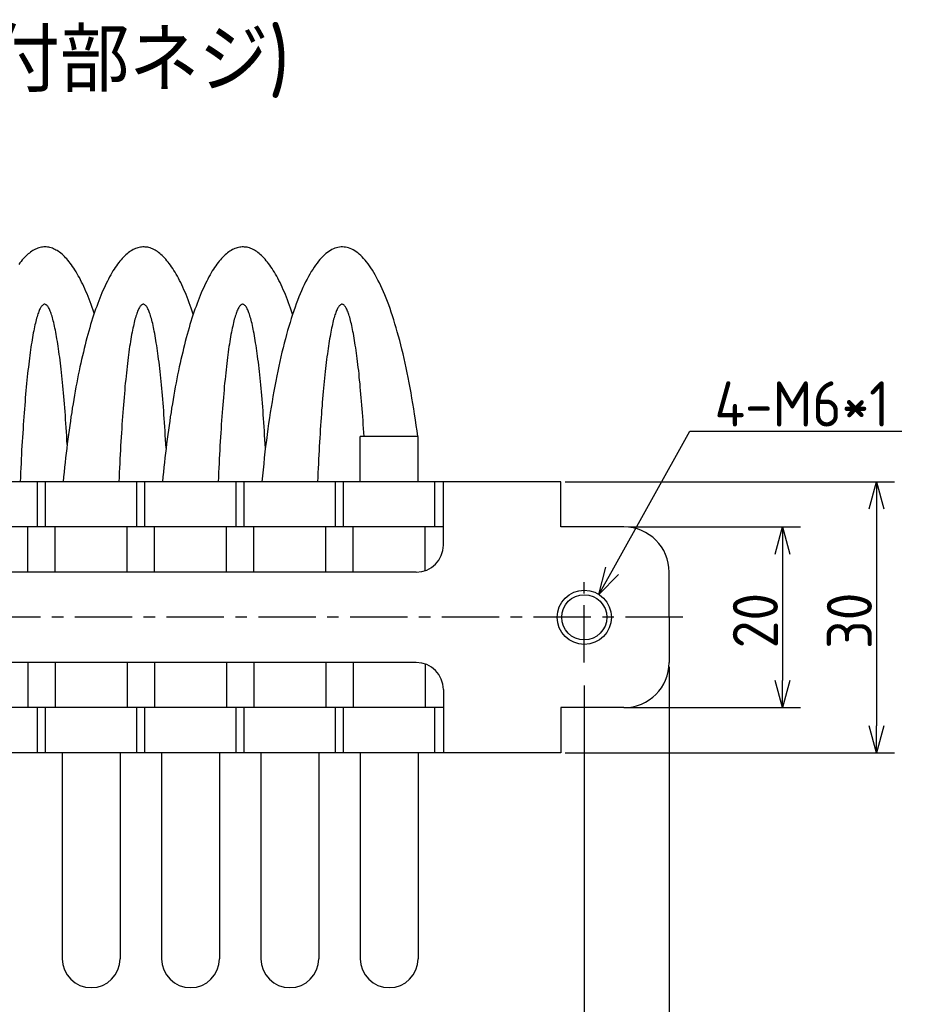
# Model space of a CAD drawing. Extents: x -149 to 320, y 137 to 322.
# Tile 3 of 6: x -70 to 29, y 213 to 322. Entities that reach past the tile are written whole.
import ezdxf

# ---------------------------------------------------------------- set-up
doc = ezdxf.new("R2010")
doc.units = 0
doc.header["$LTSCALE"] = 0.2
doc.linetypes.add('CENTER', pattern=[50.8, 31.75, -6.35, 6.35, -6.35])
doc.layers.get('0').update_dxf_attribs({"linetype": 'CONTINUOUS'})
doc.layers.add('18-0-CON', color=3, linetype='CONTINUOUS')
doc.styles.add('DIMENSION', font='isocp.shx', dxfattribs={"bigfont": 'bigfont.shx'})
doc.styles.get("Standard").update_dxf_attribs({"font": 'isocp.shx', "bigfont": 'bigfont.shx'})

# ---------------------------------------------------------------- blocks, each defined once
blk = doc.blocks.new('_OPEN30')
at = {"color": 0, "linetype": 'BYBLOCK'}
for p, q in [((-1, 0.268), (0, 0)), ((0, 0), (-1, -0.268)), ((0, 0), (-1, 0))]:
    blk.add_line(p, q, dxfattribs=at)
blk = doc.blocks.new('*U94')
at = {"layer": '18-0-CON', "color": 0}
blk.add_lwpolyline([(-4.51, 260.54), (4.08, 276.02), (27.58, 276.02)], dxfattribs=at)
at = {"layer": '18-0-CON', "color": 0, "xscale": 3, "yscale": 3, "zscale": 3, "rotation": 240.9542380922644}
blk.add_blockref('_OPEN30', (-5.97, 257.92), dxfattribs=at)
blk = doc.blocks.new('*U95')
at = {"layer": '18-0-CON', "color": 0, "style": 'DIMENSION'}
blk.add_text('4-M6*1', height=5, dxfattribs=at).set_placement((6.83, 276.52))
blk = doc.blocks.new('*U96')
at = {"layer": '18-0-CON', "color": 0}
blk.add_text('Ａ type(取付部ネジ)', height=7, dxfattribs=at).set_placement((-111.82, 313.58))
blk = doc.blocks.new('*U46')
at = {"layer": '18-0-CON', "color": 0, "style": 'DIMENSION'}
blk.add_text('30', height=5, rotation=90, dxfattribs=at).set_placement((24.26, 251.9))
blk = doc.blocks.new('*U44')
at = {"layer": '18-0-CON', "color": 0, "style": 'DIMENSION'}
blk.add_text('20', height=5, rotation=90, dxfattribs=at).set_placement((13.85, 251.96))

msp = doc.modelspace()

# ---------------------------------------------------------------- linework, layer by layer
for p, q in [((-26, 275.4), (-32.4, 275.4)), ((-32.4, 270.4), (-32.4, 275.4)), ((-26, 270.4), (-26, 275.4)), ((-10.2, 270.4), (-78.2, 270.4)), ((-68.13, 265.4), (-68.13, 270.4)), ((-67.27, 265.4), (-67.27, 270.4)), ((-57.13, 265.4), (-57.13, 270.4)), ((-56.27, 265.4), (-56.27, 270.4)), ((-46.13, 265.4), (-46.13, 270.4)), ((-45.27, 265.4), (-45.27, 270.4)), ((-35.13, 265.4), (-35.13, 270.4)), ((-34.27, 265.4), (-34.27, 270.4)), ((-24.13, 265.4), (-24.13, 270.4)), ((-23.2, 263.4), (-23.2, 270.4)), ((-10.2, 265.4), (-10.2, 270.4)), ((-23.2, 265.4), (-78.2, 265.4)), ((-69.2, 260.4), (-69.2, 265.4)), ((-66.2, 260.4), (-66.2, 265.4)), ((-58.2, 260.4), (-58.2, 265.4)), ((-55.2, 260.4), (-55.2, 265.4)), ((-47.2, 260.4), (-47.2, 265.4)), ((-44.2, 260.4), (-44.2, 265.4)), ((-36.2, 260.4), (-36.2, 265.4)), ((-33.2, 260.4), (-33.2, 265.4)), ((-25.2, 260.57), (-25.2, 265.4)), ((-3.2, 265.4), (-10.2, 265.4)), ((-26.2, 260.4), (-78.2, 260.4)), ((1.8, 255.4), (1.8, 260.4)), ((1.8, 255.4), (1.8, 250.4)), ((-26.2, 250.4), (-78.2, 250.4)), ((-69.2, 250.4), (-69.2, 245.4)), ((-66.2, 250.4), (-66.2, 245.4)), ((-58.2, 250.4), (-58.2, 245.4)), ((-55.2, 250.4), (-55.2, 245.4)), ((-47.2, 250.4), (-47.2, 245.4)), ((-44.2, 250.4), (-44.2, 245.4)), ((-36.2, 250.4), (-36.2, 245.4)), ((-33.2, 250.4), (-33.2, 245.4)), ((-25.2, 250.23), (-25.2, 245.4)), ((-23.2, 247.4), (-23.2, 240.4)), ((-23.2, 247.4), (-23.2, 240.4)), ((-23.2, 245.4), (-78.2, 245.4)), ((-68.13, 240.4), (-68.13, 245.4)), ((-67.27, 240.4), (-67.27, 245.4)), ((-57.13, 240.4), (-57.13, 245.4)), ((-56.27, 240.4), (-56.27, 245.4)), ((-46.13, 240.4), (-46.13, 245.4)), ((-45.27, 240.4), (-45.27, 245.4)), ((-35.13, 240.4), (-35.13, 245.4)), ((-34.27, 240.4), (-34.27, 245.4)), ((-24.13, 240.4), (-24.13, 245.4)), ((-3.2, 245.4), (-10.2, 245.4)), ((-10.2, 245.4), (-10.2, 240.4)), ((-10.2, 240.4), (-78.2, 240.4)), ((-65.4, 240.4), (-65.4, 217.6)), ((-59, 240.4), (-59, 217.6)), ((-54.4, 240.4), (-54.4, 217.6)), ((-48, 240.4), (-48, 217.6)), ((-43.4, 240.4), (-43.4, 217.6)), ((-37, 240.4), (-37, 217.6)), ((-32.4, 240.4), (-32.4, 217.6)), ((-26, 240.4), (-26, 217.6))]:
    msp.add_line(p, q)
at = {"color": 0}
for p, q in [((-9.7, 270.4), (26.76, 270.4)), ((24.76, 267.4), (24.76, 243.4)), ((-2.7, 265.4), (16.35, 265.4)), ((14.35, 262.4), (14.35, 248.4)), ((1.8, 249.9), (1.8, 188)), ((-7.6, 247.84), (-7.6, 198)), ((-2.7, 245.4), (16.35, 245.4)), ((-9.7, 240.4), (26.76, 240.4))]:
    msp.add_line(p, q, dxfattribs=at)
at = {"color": 0, "linetype": 'CENTER'}
for p, q in [((-7.6, 250.4), (-7.6, 260.4)), ((3.3, 255.4), (-73.09, 255.4))]:
    msp.add_line(p, q, dxfattribs=at)
for points in [[(-61.86, 289.06, 0), (-61.97, 289.39, 0), (-62.08, 289.71, 0), (-62.2, 290.02, 0), (-62.31, 290.33, 0), (-62.42, 290.63, 0), (-62.54, 290.92, 0), (-62.66, 291.2, 0), (-62.78, 291.48, 0), (-62.9, 291.75, 0), (-63.02, 292.02, 0), (-63.14, 292.27, 0), (-63.26, 292.52, 0), (-63.38, 292.76, 0), (-63.5, 293, 0), (-63.63, 293.22, 0), (-63.75, 293.44, 0), (-63.88, 293.65, 0), (-64, 293.86, 0), (-64.13, 294.06, 0), (-64.26, 294.25, 0), (-64.39, 294.43, 0), (-64.52, 294.6, 0), (-64.64, 294.76, 0), (-64.77, 294.92, 0), (-64.91, 295.07, 0), (-65.04, 295.21, 0), (-65.17, 295.35, 0), (-65.3, 295.48, 0), (-65.43, 295.59, 0), (-65.56, 295.7, 0), (-65.7, 295.81, 0), (-65.83, 295.9, 0), (-65.96, 295.99, 0), (-66.1, 296.06, 0), (-66.23, 296.13, 0), (-66.36, 296.2, 0), (-66.5, 296.25, 0), (-66.63, 296.3, 0), (-66.77, 296.33, 0), (-66.9, 296.36, 0), (-67.04, 296.38, 0), (-67.17, 296.4, 0), (-67.31, 296.4, 0), (-67.44, 296.4, 0), (-67.58, 296.39, 0), (-67.71, 296.37, 0), (-67.85, 296.34, 0), (-67.98, 296.31, 0), (-68.11, 296.26, 0), (-68.25, 296.21, 0), (-68.38, 296.15, 0), (-68.52, 296.08, 0), (-68.65, 296.01, 0), (-68.78, 295.92, 0), (-68.92, 295.83, 0), (-69.05, 295.73, 0), (-69.18, 295.62, 0), (-69.31, 295.5, 0), (-69.45, 295.38, 0), (-69.58, 295.25, 0), (-69.71, 295.11, 0), (-69.84, 294.96, 0), (-69.97, 294.8, 0), (-70.1, 294.64, 0), (-70.23, 294.47, 0)], [(-50.89, 288.96, 0), (-51, 289.29, 0), (-51.12, 289.61, 0), (-51.23, 289.92, 0), (-51.34, 290.23, 0), (-51.46, 290.54, 0), (-51.58, 290.83, 0), (-51.69, 291.12, 0), (-51.81, 291.4, 0), (-51.93, 291.67, 0), (-52.05, 291.94, 0), (-52.17, 292.2, 0), (-52.29, 292.45, 0), (-52.42, 292.69, 0), (-52.54, 292.93, 0), (-52.66, 293.16, 0), (-52.79, 293.38, 0), (-52.91, 293.6, 0), (-53.04, 293.8, 0), (-53.17, 294, 0), (-53.3, 294.19, 0), (-53.42, 294.38, 0), (-53.55, 294.55, 0), (-53.68, 294.72, 0), (-53.81, 294.88, 0), (-53.94, 295.04, 0), (-54.07, 295.18, 0), (-54.2, 295.32, 0), (-54.34, 295.44, 0), (-54.47, 295.56, 0), (-54.6, 295.68, 0), (-54.73, 295.78, 0), (-54.87, 295.88, 0), (-55, 295.97, 0), (-55.13, 296.05, 0), (-55.27, 296.12, 0), (-55.4, 296.18, 0), (-55.54, 296.24, 0), (-55.67, 296.29, 0), (-55.81, 296.33, 0), (-55.94, 296.36, 0), (-56.08, 296.38, 0), (-56.21, 296.39, 0), (-56.35, 296.4, 0), (-56.48, 296.4, 0), (-56.62, 296.39, 0), (-56.75, 296.37, 0), (-56.89, 296.35, 0), (-57.02, 296.31, 0), (-57.16, 296.27, 0), (-57.29, 296.22, 0), (-57.43, 296.16, 0), (-57.56, 296.1, 0), (-57.7, 296.02, 0), (-57.83, 295.94, 0), (-57.96, 295.85, 0), (-58.1, 295.75, 0), (-58.23, 295.64, 0), (-58.36, 295.52, 0), (-58.49, 295.4, 0), (-58.63, 295.27, 0), (-58.76, 295.13, 0), (-58.89, 294.99, 0), (-59.02, 294.83, 0), (-59.15, 294.67, 0), (-59.28, 294.5, 0), (-59.41, 294.32, 0), (-59.53, 294.13, 0), (-59.66, 293.94, 0), (-59.79, 293.74, 0), (-59.91, 293.53, 0), (-60.04, 293.31, 0), (-60.16, 293.08, 0), (-60.29, 292.85, 0), (-60.41, 292.61, 0), (-60.53, 292.37, 0), (-60.66, 292.11, 0), (-60.78, 291.85, 0), (-60.9, 291.58, 0), (-61.01, 291.31, 0), (-61.13, 291.02, 0), (-61.25, 290.73, 0), (-61.37, 290.44, 0), (-61.48, 290.13, 0), (-61.59, 289.82, 0), (-61.71, 289.5, 0), (-61.82, 289.18, 0), (-61.93, 288.84, 0), (-62.04, 288.5, 0), (-62.15, 288.16, 0), (-62.26, 287.81, 0), (-62.36, 287.45, 0), (-62.47, 287.09, 0), (-62.57, 286.71, 0), (-62.67, 286.34, 0), (-62.78, 285.95, 0), (-62.88, 285.56, 0), (-62.97, 285.17, 0), (-63.07, 284.77, 0), (-63.17, 284.36, 0), (-63.26, 283.95, 0), (-63.36, 283.53, 0), (-63.45, 283.11, 0), (-63.54, 282.68, 0), (-63.63, 282.24, 0), (-63.72, 281.8, 0), (-63.8, 281.35, 0), (-63.89, 280.9, 0), (-63.97, 280.45, 0), (-64.05, 279.99, 0), (-64.13, 279.52, 0), (-64.21, 279.05, 0), (-64.29, 278.57, 0), (-64.36, 278.09, 0), (-64.44, 277.61, 0), (-64.51, 277.12, 0), (-64.58, 276.63, 0), (-64.65, 276.13, 0), (-64.72, 275.63, 0), (-64.78, 275.12, 0), (-64.85, 274.61, 0), (-64.91, 274.1, 0), (-64.97, 273.58, 0), (-65.03, 273.06, 0), (-65.09, 272.53, 0), (-65.14, 272.01, 0), (-65.2, 271.48, 0), (-65.25, 270.94, 0), (-65.3, 270.4, 0)], [(-39.89, 288.96, 0), (-40, 289.29, 0), (-40.12, 289.61, 0), (-40.23, 289.92, 0), (-40.34, 290.23, 0), (-40.46, 290.54, 0), (-40.58, 290.83, 0), (-40.69, 291.12, 0), (-40.81, 291.4, 0), (-40.93, 291.67, 0), (-41.05, 291.94, 0), (-41.17, 292.2, 0), (-41.29, 292.45, 0), (-41.42, 292.69, 0), (-41.54, 292.93, 0), (-41.66, 293.16, 0), (-41.79, 293.38, 0), (-41.91, 293.6, 0), (-42.04, 293.8, 0), (-42.17, 294, 0), (-42.3, 294.19, 0), (-42.42, 294.38, 0), (-42.55, 294.55, 0), (-42.68, 294.72, 0), (-42.81, 294.88, 0), (-42.94, 295.04, 0), (-43.07, 295.18, 0), (-43.2, 295.32, 0), (-43.34, 295.44, 0), (-43.47, 295.56, 0), (-43.6, 295.68, 0), (-43.73, 295.78, 0), (-43.87, 295.88, 0), (-44, 295.97, 0), (-44.13, 296.05, 0), (-44.27, 296.12, 0), (-44.4, 296.18, 0), (-44.54, 296.24, 0), (-44.67, 296.29, 0), (-44.81, 296.33, 0), (-44.94, 296.36, 0), (-45.08, 296.38, 0), (-45.21, 296.39, 0), (-45.35, 296.4, 0), (-45.48, 296.4, 0), (-45.62, 296.39, 0), (-45.75, 296.37, 0), (-45.89, 296.35, 0), (-46.02, 296.31, 0), (-46.16, 296.27, 0), (-46.29, 296.22, 0), (-46.43, 296.16, 0), (-46.56, 296.1, 0), (-46.7, 296.02, 0), (-46.83, 295.94, 0), (-46.96, 295.85, 0), (-47.1, 295.75, 0), (-47.23, 295.64, 0), (-47.36, 295.52, 0), (-47.49, 295.4, 0), (-47.63, 295.27, 0), (-47.76, 295.13, 0), (-47.89, 294.99, 0), (-48.02, 294.83, 0), (-48.15, 294.67, 0), (-48.28, 294.5, 0), (-48.41, 294.32, 0), (-48.53, 294.13, 0), (-48.66, 293.94, 0), (-48.79, 293.74, 0), (-48.91, 293.53, 0), (-49.04, 293.31, 0), (-49.16, 293.08, 0), (-49.29, 292.85, 0), (-49.41, 292.61, 0), (-49.53, 292.37, 0), (-49.66, 292.11, 0), (-49.78, 291.85, 0), (-49.9, 291.58, 0), (-50.01, 291.31, 0), (-50.13, 291.02, 0), (-50.25, 290.73, 0), (-50.37, 290.44, 0), (-50.48, 290.13, 0), (-50.59, 289.82, 0), (-50.71, 289.5, 0), (-50.82, 289.18, 0), (-50.93, 288.84, 0), (-51.04, 288.5, 0), (-51.15, 288.16, 0), (-51.26, 287.81, 0), (-51.36, 287.45, 0), (-51.47, 287.09, 0), (-51.57, 286.71, 0), (-51.67, 286.34, 0), (-51.78, 285.95, 0), (-51.88, 285.56, 0), (-51.97, 285.17, 0), (-52.07, 284.77, 0), (-52.17, 284.36, 0), (-52.26, 283.95, 0), (-52.36, 283.53, 0), (-52.45, 283.11, 0), (-52.54, 282.68, 0), (-52.63, 282.24, 0), (-52.72, 281.8, 0), (-52.8, 281.35, 0), (-52.89, 280.9, 0), (-52.97, 280.45, 0), (-53.05, 279.99, 0), (-53.13, 279.52, 0), (-53.21, 279.05, 0), (-53.29, 278.57, 0), (-53.36, 278.09, 0), (-53.44, 277.61, 0), (-53.51, 277.12, 0), (-53.58, 276.63, 0), (-53.65, 276.13, 0), (-53.72, 275.63, 0), (-53.78, 275.12, 0), (-53.85, 274.61, 0), (-53.91, 274.1, 0), (-53.97, 273.58, 0), (-54.03, 273.06, 0), (-54.09, 272.53, 0), (-54.14, 272.01, 0), (-54.2, 271.48, 0), (-54.25, 270.94, 0), (-54.3, 270.4, 0)], [(-26.04, 275.4, 0), (-26.12, 276.03, 0), (-26.21, 276.65, 0), (-26.3, 277.27, 0), (-26.39, 277.88, 0), (-26.48, 278.48, 0), (-26.58, 279.07, 0), (-26.68, 279.66, 0), (-26.78, 280.24, 0), (-26.88, 280.81, 0), (-26.99, 281.37, 0), (-27.1, 281.93, 0), (-27.21, 282.48, 0), (-27.32, 283.01, 0), (-27.43, 283.54, 0), (-27.55, 284.06, 0), (-27.67, 284.58, 0), (-27.79, 285.08, 0), (-27.91, 285.57, 0), (-28.04, 286.06, 0), (-28.17, 286.54, 0), (-28.3, 287, 0), (-28.43, 287.46, 0), (-28.56, 287.9, 0), (-28.69, 288.34, 0), (-28.83, 288.76, 0), (-28.97, 289.18, 0), (-29.11, 289.58, 0), (-29.25, 289.98, 0), (-29.39, 290.36, 0), (-29.54, 290.73, 0), (-29.68, 291.1, 0), (-29.83, 291.44, 0), (-29.98, 291.78, 0), (-30.13, 292.11, 0), (-30.28, 292.43, 0), (-30.44, 292.73, 0), (-30.59, 293.03, 0), (-30.75, 293.31, 0), (-30.9, 293.58, 0), (-31.06, 293.83, 0), (-31.22, 294.08, 0), (-31.38, 294.31, 0), (-31.54, 294.54, 0), (-31.7, 294.75, 0), (-31.86, 294.94, 0), (-32.03, 295.13, 0), (-32.19, 295.3, 0), (-32.35, 295.46, 0), (-32.52, 295.61, 0), (-32.69, 295.75, 0), (-32.85, 295.87, 0), (-33.02, 295.98, 0), (-33.19, 296.07, 0), (-33.35, 296.16, 0), (-33.52, 296.23, 0), (-33.69, 296.29, 0), (-33.86, 296.34, 0), (-34.03, 296.37, 0), (-34.2, 296.39, 0), (-34.36, 296.4, 0), (-34.53, 296.4, 0), (-34.7, 296.38, 0), (-34.87, 296.35, 0), (-35.04, 296.31, 0), (-35.21, 296.25, 0), (-35.38, 296.19, 0), (-35.54, 296.11, 0), (-35.71, 296.01, 0), (-35.88, 295.91, 0), (-36.04, 295.79, 0), (-36.21, 295.66, 0), (-36.38, 295.51, 0), (-36.54, 295.36, 0), (-36.7, 295.19, 0), (-36.87, 295.01, 0), (-37.03, 294.81, 0), (-37.19, 294.61, 0), (-37.35, 294.39, 0), (-37.51, 294.16, 0), (-37.67, 293.92, 0), (-37.83, 293.67, 0), (-37.99, 293.4, 0), (-38.14, 293.12, 0), (-38.3, 292.83, 0), (-38.45, 292.53, 0), (-38.6, 292.22, 0), (-38.75, 291.9, 0), (-38.9, 291.56, 0), (-39.05, 291.22, 0), (-39.2, 290.86, 0), (-39.34, 290.49, 0), (-39.49, 290.11, 0), (-39.63, 289.72, 0), (-39.77, 289.32, 0), (-39.91, 288.91, 0), (-40.05, 288.49, 0), (-40.18, 288.05, 0), (-40.31, 287.61, 0), (-40.45, 287.16, 0), (-40.58, 286.7, 0), (-40.7, 286.23, 0), (-40.83, 285.74, 0), (-40.95, 285.25, 0), (-41.08, 284.75, 0), (-41.2, 284.24, 0), (-41.31, 283.72, 0), (-41.43, 283.2, 0), (-41.54, 282.66, 0), (-41.65, 282.12, 0), (-41.76, 281.56, 0), (-41.87, 281, 0), (-41.97, 280.43, 0), (-42.07, 279.86, 0), (-42.17, 279.27, 0), (-42.27, 278.68, 0), (-42.37, 278.08, 0), (-42.46, 277.48, 0), (-42.55, 276.87, 0), (-42.63, 276.25, 0), (-42.72, 275.62, 0), (-42.8, 274.99, 0), (-42.88, 274.35, 0), (-42.96, 273.7, 0), (-43.03, 273.06, 0), (-43.1, 272.4, 0), (-43.17, 271.74, 0), (-43.24, 271.07, 0), (-43.3, 270.4, 0)], [(-64.86, 274.54, 0), (-64.88, 275.01, 0), (-64.91, 275.48, 0), (-64.94, 275.94, 0), (-64.97, 276.4, 0), (-65, 276.85, 0), (-65.03, 277.3, 0), (-65.06, 277.74, 0), (-65.1, 278.17, 0), (-65.13, 278.6, 0), (-65.16, 279.02, 0), (-65.2, 279.43, 0), (-65.23, 279.84, 0), (-65.27, 280.24, 0), (-65.3, 280.63, 0), (-65.34, 281.02, 0), (-65.38, 281.4, 0), (-65.41, 281.78, 0), (-65.45, 282.14, 0), (-65.49, 282.5, 0), (-65.53, 282.86, 0), (-65.57, 283.2, 0), (-65.61, 283.54, 0), (-65.65, 283.87, 0), (-65.69, 284.19, 0), (-65.73, 284.5, 0), (-65.77, 284.81, 0), (-65.81, 285.11, 0), (-65.86, 285.4, 0), (-65.9, 285.68, 0), (-65.94, 285.95, 0), (-65.99, 286.22, 0), (-66.03, 286.47, 0), (-66.07, 286.72, 0), (-66.12, 286.96, 0), (-66.16, 287.19, 0), (-66.21, 287.42, 0), (-66.26, 287.63, 0), (-66.3, 287.83, 0), (-66.35, 288.03, 0), (-66.4, 288.22, 0), (-66.44, 288.4, 0), (-66.49, 288.57, 0), (-66.54, 288.73, 0), (-66.58, 288.88, 0), (-66.63, 289.02, 0), (-66.68, 289.16, 0), (-66.73, 289.28, 0), (-66.78, 289.4, 0), (-66.83, 289.5, 0), (-66.87, 289.6, 0), (-66.92, 289.69, 0), (-66.97, 289.76, 0), (-67.02, 289.83, 0), (-67.07, 289.89, 0), (-67.12, 289.94, 0), (-67.17, 289.98, 0), (-67.22, 290.01, 0), (-67.27, 290.04, 0), (-67.32, 290.05, 0), (-67.37, 290.05, 0), (-67.42, 290.05, 0), (-67.47, 290.03, 0), (-67.51, 290, 0), (-67.56, 289.97, 0), (-67.61, 289.93, 0), (-67.66, 289.87, 0), (-67.71, 289.81, 0), (-67.76, 289.74, 0), (-67.81, 289.66, 0), (-67.86, 289.57, 0), (-67.91, 289.47, 0), (-67.96, 289.36, 0), (-68, 289.24, 0), (-68.05, 289.11, 0), (-68.1, 288.98, 0), (-68.15, 288.83, 0), (-68.2, 288.68, 0), (-68.24, 288.51, 0), (-68.29, 288.34, 0), (-68.34, 288.16, 0), (-68.38, 287.97, 0), (-68.43, 287.77, 0), (-68.48, 287.56, 0), (-68.52, 287.34, 0), (-68.57, 287.12, 0), (-68.61, 286.88, 0), (-68.66, 286.64, 0), (-68.7, 286.39, 0), (-68.75, 286.13, 0), (-68.79, 285.86, 0), (-68.83, 285.58, 0), (-68.87, 285.3, 0), (-68.92, 285.01, 0), (-68.96, 284.71, 0), (-69, 284.4, 0), (-69.04, 284.08, 0), (-69.08, 283.76, 0), (-69.12, 283.42, 0), (-69.16, 283.08, 0), (-69.2, 282.74, 0), (-69.24, 282.38, 0), (-69.28, 282.02, 0), (-69.32, 281.65, 0), (-69.35, 281.28, 0), (-69.39, 280.89, 0), (-69.43, 280.5, 0), (-69.46, 280.11, 0), (-69.5, 279.7, 0), (-69.53, 279.29, 0), (-69.56, 278.88, 0), (-69.6, 278.45, 0), (-69.63, 278.02, 0), (-69.66, 277.59, 0), (-69.69, 277.15, 0), (-69.72, 276.7, 0), (-69.75, 276.25, 0), (-69.78, 275.79, 0), (-69.81, 275.32, 0), (-69.84, 274.85, 0), (-69.87, 274.38, 0), (-69.9, 273.9, 0), (-69.92, 273.41, 0), (-69.95, 272.92, 0), (-69.97, 272.43, 0), (-70, 271.93, 0), (-70.02, 271.42, 0), (-70.04, 270.92, 0), (-70.06, 270.4, 0)], [(-53.91, 274.14, 0), (-53.93, 274.62, 0), (-53.96, 275.1, 0), (-53.99, 275.57, 0), (-54.02, 276.03, 0), (-54.05, 276.49, 0), (-54.08, 276.95, 0), (-54.11, 277.39, 0), (-54.14, 277.83, 0), (-54.17, 278.27, 0), (-54.21, 278.7, 0), (-54.24, 279.12, 0), (-54.28, 279.54, 0), (-54.31, 279.94, 0), (-54.35, 280.35, 0), (-54.38, 280.74, 0), (-54.42, 281.13, 0), (-54.46, 281.51, 0), (-54.49, 281.88, 0), (-54.53, 282.25, 0), (-54.57, 282.61, 0), (-54.61, 282.96, 0), (-54.65, 283.31, 0), (-54.69, 283.64, 0), (-54.73, 283.97, 0), (-54.77, 284.3, 0), (-54.81, 284.61, 0), (-54.86, 284.91, 0), (-54.9, 285.21, 0), (-54.94, 285.5, 0), (-54.99, 285.78, 0), (-55.03, 286.05, 0), (-55.07, 286.31, 0), (-55.12, 286.57, 0), (-55.16, 286.82, 0), (-55.21, 287.06, 0), (-55.25, 287.29, 0), (-55.3, 287.5, 0), (-55.35, 287.72, 0), (-55.39, 287.92, 0), (-55.44, 288.11, 0), (-55.49, 288.3, 0), (-55.53, 288.48, 0), (-55.58, 288.64, 0), (-55.63, 288.8, 0), (-55.68, 288.95, 0), (-55.73, 289.09, 0), (-55.77, 289.22, 0), (-55.82, 289.34, 0), (-55.87, 289.45, 0), (-55.92, 289.55, 0), (-55.97, 289.64, 0), (-56.02, 289.73, 0), (-56.07, 289.8, 0), (-56.12, 289.87, 0), (-56.17, 289.92, 0), (-56.22, 289.97, 0), (-56.27, 290, 0), (-56.32, 290.03, 0), (-56.37, 290.05, 0), (-56.42, 290.05, 0), (-56.46, 290.05, 0), (-56.51, 290.04, 0), (-56.56, 290.02, 0), (-56.61, 289.99, 0), (-56.66, 289.95, 0), (-56.71, 289.9, 0), (-56.76, 289.84, 0), (-56.81, 289.77, 0), (-56.86, 289.69, 0), (-56.91, 289.6, 0), (-56.96, 289.5, 0), (-57.01, 289.4, 0), (-57.06, 289.28, 0), (-57.11, 289.16, 0), (-57.15, 289.02, 0), (-57.2, 288.88, 0), (-57.25, 288.73, 0), (-57.3, 288.57, 0), (-57.35, 288.39, 0), (-57.39, 288.21, 0), (-57.44, 288.02, 0), (-57.49, 287.83, 0), (-57.53, 287.62, 0), (-57.58, 287.4, 0), (-57.62, 287.18, 0), (-57.67, 286.95, 0), (-57.72, 286.7, 0), (-57.76, 286.45, 0), (-57.8, 286.19, 0), (-57.85, 285.93, 0), (-57.89, 285.65, 0), (-57.94, 285.37, 0), (-57.98, 285.07, 0), (-58.02, 284.77, 0), (-58.06, 284.46, 0), (-58.1, 284.15, 0), (-58.14, 283.82, 0), (-58.19, 283.49, 0), (-58.23, 283.15, 0), (-58.27, 282.8, 0), (-58.3, 282.45, 0), (-58.34, 282.08, 0), (-58.38, 281.71, 0), (-58.42, 281.33, 0), (-58.46, 280.95, 0), (-58.49, 280.56, 0), (-58.53, 280.16, 0), (-58.56, 279.75, 0), (-58.6, 279.34, 0), (-58.63, 278.92, 0), (-58.66, 278.5, 0), (-58.7, 278.07, 0), (-58.73, 277.63, 0), (-58.76, 277.19, 0), (-58.79, 276.74, 0), (-58.82, 276.28, 0), (-58.85, 275.82, 0), (-58.88, 275.35, 0), (-58.91, 274.88, 0), (-58.94, 274.4, 0), (-58.96, 273.92, 0), (-58.99, 273.43, 0), (-59.02, 272.94, 0), (-59.04, 272.44, 0), (-59.06, 271.94, 0), (-59.09, 271.43, 0), (-59.11, 270.92, 0), (-59.13, 270.4, 0)], [(-42.91, 274.14, 0), (-42.93, 274.62, 0), (-42.96, 275.1, 0), (-42.99, 275.57, 0), (-43.02, 276.03, 0), (-43.05, 276.49, 0), (-43.08, 276.95, 0), (-43.11, 277.39, 0), (-43.14, 277.83, 0), (-43.17, 278.27, 0), (-43.21, 278.7, 0), (-43.24, 279.12, 0), (-43.28, 279.54, 0), (-43.31, 279.94, 0), (-43.35, 280.35, 0), (-43.38, 280.74, 0), (-43.42, 281.13, 0), (-43.46, 281.51, 0), (-43.49, 281.88, 0), (-43.53, 282.25, 0), (-43.57, 282.61, 0), (-43.61, 282.96, 0), (-43.65, 283.31, 0), (-43.69, 283.64, 0), (-43.73, 283.97, 0), (-43.77, 284.3, 0), (-43.81, 284.61, 0), (-43.86, 284.91, 0), (-43.9, 285.21, 0), (-43.94, 285.5, 0), (-43.99, 285.78, 0), (-44.03, 286.05, 0), (-44.07, 286.31, 0), (-44.12, 286.57, 0), (-44.16, 286.82, 0), (-44.21, 287.06, 0), (-44.25, 287.29, 0), (-44.3, 287.5, 0), (-44.35, 287.72, 0), (-44.39, 287.92, 0), (-44.44, 288.11, 0), (-44.49, 288.3, 0), (-44.53, 288.48, 0), (-44.58, 288.64, 0), (-44.63, 288.8, 0), (-44.68, 288.95, 0), (-44.73, 289.09, 0), (-44.77, 289.22, 0), (-44.82, 289.34, 0), (-44.87, 289.45, 0), (-44.92, 289.55, 0), (-44.97, 289.64, 0), (-45.02, 289.73, 0), (-45.07, 289.8, 0), (-45.12, 289.87, 0), (-45.17, 289.92, 0), (-45.22, 289.97, 0), (-45.27, 290, 0), (-45.32, 290.03, 0), (-45.37, 290.05, 0), (-45.42, 290.05, 0), (-45.46, 290.05, 0), (-45.51, 290.04, 0), (-45.56, 290.02, 0), (-45.61, 289.99, 0), (-45.66, 289.95, 0), (-45.71, 289.9, 0), (-45.76, 289.84, 0), (-45.81, 289.77, 0), (-45.86, 289.69, 0), (-45.91, 289.6, 0), (-45.96, 289.5, 0), (-46.01, 289.4, 0), (-46.06, 289.28, 0), (-46.11, 289.16, 0), (-46.15, 289.02, 0), (-46.2, 288.88, 0), (-46.25, 288.73, 0), (-46.3, 288.57, 0), (-46.35, 288.39, 0), (-46.39, 288.21, 0), (-46.44, 288.02, 0), (-46.49, 287.83, 0), (-46.53, 287.62, 0), (-46.58, 287.4, 0), (-46.62, 287.18, 0), (-46.67, 286.95, 0), (-46.72, 286.7, 0), (-46.76, 286.45, 0), (-46.8, 286.19, 0), (-46.85, 285.93, 0), (-46.89, 285.65, 0), (-46.94, 285.37, 0), (-46.98, 285.07, 0), (-47.02, 284.77, 0), (-47.06, 284.46, 0), (-47.1, 284.15, 0), (-47.14, 283.82, 0), (-47.19, 283.49, 0), (-47.23, 283.15, 0), (-47.27, 282.8, 0), (-47.3, 282.45, 0), (-47.34, 282.08, 0), (-47.38, 281.71, 0), (-47.42, 281.33, 0), (-47.46, 280.95, 0), (-47.49, 280.56, 0), (-47.53, 280.16, 0), (-47.56, 279.75, 0), (-47.6, 279.34, 0), (-47.63, 278.92, 0), (-47.66, 278.5, 0), (-47.7, 278.07, 0), (-47.73, 277.63, 0), (-47.76, 277.19, 0), (-47.79, 276.74, 0), (-47.82, 276.28, 0), (-47.85, 275.82, 0), (-47.88, 275.35, 0), (-47.91, 274.88, 0), (-47.94, 274.4, 0), (-47.96, 273.92, 0), (-47.99, 273.43, 0), (-48.02, 272.94, 0), (-48.04, 272.44, 0), (-48.06, 271.94, 0), (-48.09, 271.43, 0), (-48.11, 270.92, 0), (-48.13, 270.4, 0)], [(-31.98, 275.4, 0), (-32.01, 275.86, 0), (-32.04, 276.31, 0), (-32.07, 276.76, 0), (-32.1, 277.2, 0), (-32.13, 277.63, 0), (-32.16, 278.06, 0), (-32.19, 278.48, 0), (-32.22, 278.9, 0), (-32.26, 279.31, 0), (-32.29, 279.71, 0), (-32.33, 280.11, 0), (-32.36, 280.5, 0), (-32.4, 280.89, 0), (-32.43, 281.26, 0), (-32.47, 281.64, 0), (-32.51, 282, 0), (-32.54, 282.36, 0), (-32.58, 282.71, 0), (-32.62, 283.05, 0), (-32.66, 283.39, 0), (-32.7, 283.71, 0), (-32.74, 284.04, 0), (-32.78, 284.35, 0), (-32.82, 284.65, 0), (-32.86, 284.95, 0), (-32.9, 285.24, 0), (-32.95, 285.52, 0), (-32.99, 285.8, 0), (-33.03, 286.06, 0), (-33.07, 286.32, 0), (-33.12, 286.57, 0), (-33.16, 286.81, 0), (-33.21, 287.05, 0), (-33.25, 287.27, 0), (-33.3, 287.49, 0), (-33.34, 287.7, 0), (-33.39, 287.9, 0), (-33.43, 288.09, 0), (-33.48, 288.27, 0), (-33.52, 288.44, 0), (-33.57, 288.61, 0), (-33.62, 288.76, 0), (-33.67, 288.91, 0), (-33.71, 289.05, 0), (-33.76, 289.18, 0), (-33.81, 289.3, 0), (-33.86, 289.41, 0), (-33.9, 289.52, 0), (-33.95, 289.61, 0), (-34, 289.7, 0), (-34.05, 289.77, 0), (-34.1, 289.84, 0), (-34.14, 289.9, 0), (-34.19, 289.95, 0), (-34.24, 289.99, 0), (-34.29, 290.02, 0), (-34.34, 290.04, 0), (-34.39, 290.05, 0), (-34.44, 290.05, 0), (-34.48, 290.05, 0), (-34.53, 290.03, 0), (-34.58, 290.01, 0), (-34.63, 289.97, 0), (-34.68, 289.93, 0), (-34.73, 289.88, 0), (-34.78, 289.82, 0), (-34.82, 289.75, 0), (-34.87, 289.67, 0), (-34.92, 289.58, 0), (-34.97, 289.49, 0), (-35.02, 289.38, 0), (-35.06, 289.26, 0), (-35.11, 289.14, 0), (-35.16, 289.01, 0), (-35.21, 288.87, 0), (-35.25, 288.72, 0), (-35.3, 288.56, 0), (-35.35, 288.39, 0), (-35.39, 288.21, 0), (-35.44, 288.03, 0), (-35.48, 287.83, 0), (-35.53, 287.63, 0), (-35.58, 287.42, 0), (-35.62, 287.2, 0), (-35.66, 286.97, 0), (-35.71, 286.74, 0), (-35.75, 286.49, 0), (-35.8, 286.24, 0), (-35.84, 285.98, 0), (-35.88, 285.71, 0), (-35.92, 285.43, 0), (-35.97, 285.15, 0), (-36.01, 284.86, 0), (-36.05, 284.56, 0), (-36.09, 284.25, 0), (-36.13, 283.93, 0), (-36.17, 283.61, 0), (-36.21, 283.28, 0), (-36.25, 282.94, 0), (-36.29, 282.6, 0), (-36.33, 282.24, 0), (-36.36, 281.88, 0), (-36.4, 281.52, 0), (-36.44, 281.14, 0), (-36.47, 280.76, 0), (-36.51, 280.38, 0), (-36.54, 279.99, 0), (-36.58, 279.58, 0), (-36.61, 279.18, 0), (-36.64, 278.77, 0), (-36.68, 278.35, 0), (-36.71, 277.92, 0), (-36.74, 277.49, 0), (-36.77, 277.06, 0), (-36.8, 276.62, 0), (-36.83, 276.17, 0), (-36.86, 275.71, 0), (-36.89, 275.25, 0), (-36.91, 274.79, 0), (-36.94, 274.32, 0), (-36.97, 273.85, 0), (-36.99, 273.37, 0), (-37.02, 272.89, 0), (-37.04, 272.4, 0), (-37.07, 271.91, 0), (-37.09, 271.41, 0), (-37.11, 270.91, 0), (-37.13, 270.4, 0)]]:
    msp.add_polyline3d(points)
at = {"color": 0}
msp.add_circle((-7.6, 255.4), 3, dxfattribs=at)
msp.add_circle((-7.6, 255.4), 2.5)
for centre, radius, start, end in [((-3.2, 260.4), 5, 0, 90), ((-26.2, 263.4), 3, 270, 0), ((-26.2, 247.4), 3, 0, 90), ((-3.2, 250.4), 5, 270, 0), ((-62.2, 217.6), 3.2, 180, 0), ((-51.2, 217.6), 3.2, 180, 0), ((-40.2, 217.6), 3.2, 180, 0), ((-29.2, 217.6), 3.2, 180, 0)]:
    msp.add_arc(centre, radius, start, end)

# ---------------------------------------------------------------- block references
for name in ['*U96', '*U95', '*U94', '*U44', '*U46']:
    msp.add_blockref(name, (0, 0))
at = {"color": 0, "xscale": 3, "yscale": 3, "zscale": 3}
for p, rotation in [((24.76, 270.4), 90), ((14.35, 265.4), 90), ((14.35, 245.4), 270), ((24.76, 240.4), 270)]:
    msp.add_blockref('_OPEN30', p, dxfattribs=dict(at, rotation=rotation))

doc.saveas('drawing.dxf')
